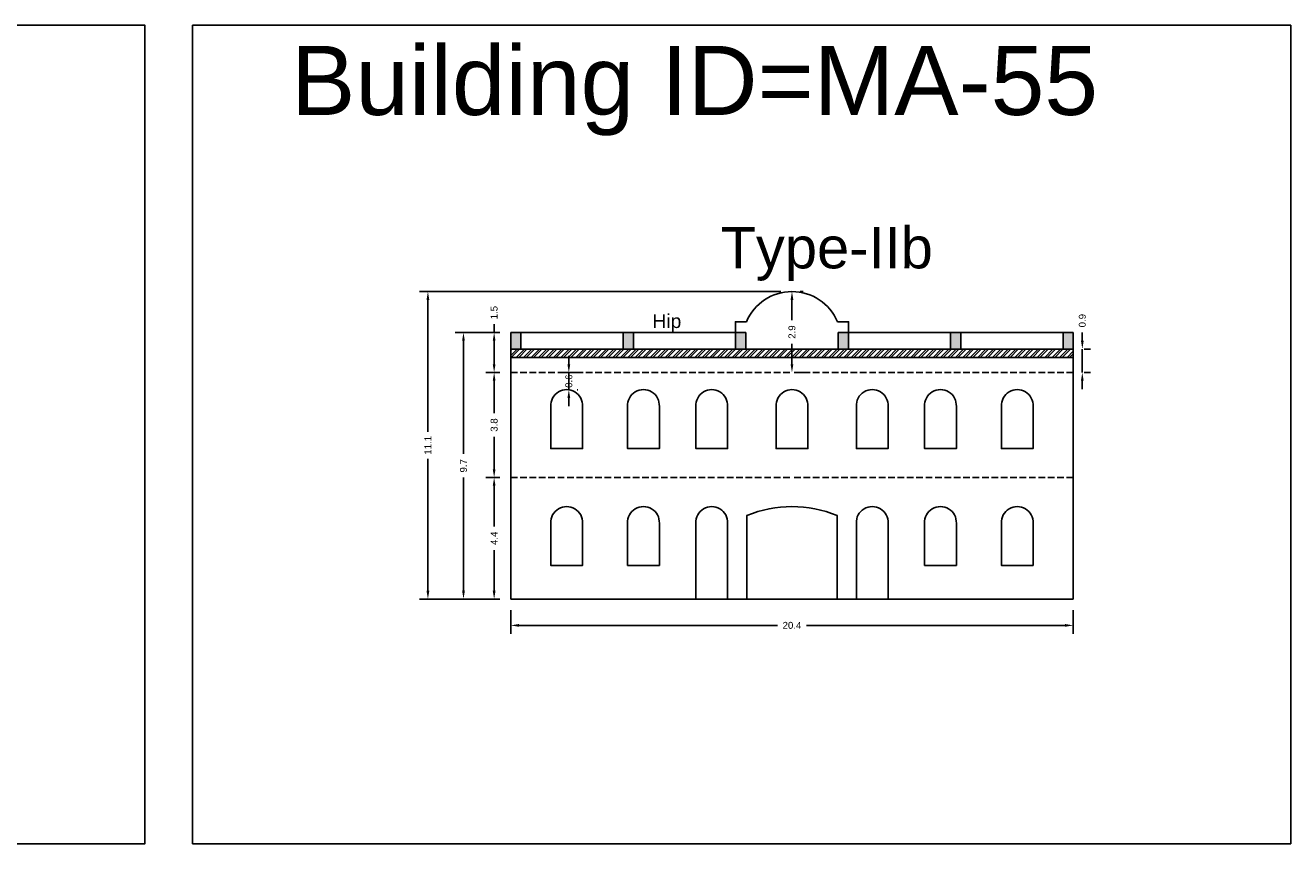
# Model space of a CAD drawing. Header units: metres. Extents: x 3416649 to 3417100, y -6712966 to -6712690.
# Tile 37 of 72: x 3416820 to 3416866, y -6712887 to -6712857. Entities that reach past the tile are written whole.
import ezdxf

# ---------------------------------------------------------------- set-up
doc = ezdxf.new("R2010")
doc.units = ezdxf.units.M
doc.linetypes.add('ACAD_ISO02W100', pattern=[15, 12, -3])
doc.layers.add('Dotted', color=7, linetype='ACAD_ISO02W100', plot=False)
doc.styles.get("Standard").update_dxf_attribs({"font": 'arial.ttf'})
doc.dimstyles.new('ISO-25', dxfattribs={"dimtxt": 0.25, "dimasz": 0.3, "dimexe": 0.3, "dimexo": 0.4, "dimgap": 0.2, "dimtad": 0, "dimdec": 1, "dimdsep": 46, "dimtxsty": 'Standard', "dimcen": 2.5, "dimadec": 0, "dimazin": 0, "dimtfac": 1, "dimtdec": 1, "dimtmove": 0, "dimatfit": 3, "dimfxl": 1, "dimarcsym": 0})

# ---------------------------------------------------------------- blocks, each defined once
blk = doc.blocks.new('*D446')
at = {"color": 0, "lineweight": -2, "transparency": 16777216}
for p, q in [((3416839.71, -6712869.685), (3416839.71, -6712869.385)), ((3416839.513, -6712869.985), (3416840.01, -6712869.985)), ((3416839.71, -6712870.605), (3416839.71, -6712869.985)), ((3416840.032, -6712870.605), (3416840.01, -6712870.605)), ((3416839.71, -6712870.905), (3416839.71, -6712871.205))]:
    blk.add_line(p, q, dxfattribs=at)
at = {"color": 0, "transparency": 16777216}
for points in [[(3416839.66, -6712869.685), (3416839.76, -6712869.685), (3416839.71, -6712869.985)], [(3416839.66, -6712870.905), (3416839.76, -6712870.905), (3416839.71, -6712870.605)]]:
    blk.add_solid(points, dxfattribs=at)
at = {"layer": 'Defpoints', "color": 0, "transparency": 16777216}
for p in [(3416839.113, -6712869.985), (3416839.71, -6712869.985), (3416839.632, -6712870.605)]:
    blk.add_point(p, dxfattribs=at)
at = {"color": 0, "transparency": 16777216, "insert": (3416839.71, -6712870.295), "char_height": 0.25, "attachment_point": 5, "rotation": 90}
blk.add_mtext('0.6', dxfattribs=at)
blk = doc.blocks.new('*D447')
at = {"color": 0, "lineweight": -2, "transparency": 16777216}
for p, q in [((3416837.207, -6712869.985), (3416836.706, -6712869.985)), ((3416837.006, -6712870.285), (3416837.006, -6712871.457)), ((3416837.006, -6712873.485), (3416837.006, -6712872.313)), ((3416837.207, -6712873.785), (3416836.706, -6712873.785))]:
    blk.add_line(p, q, dxfattribs=at)
at = {"color": 0, "transparency": 16777216}
for points in [[(3416836.956, -6712870.285), (3416837.056, -6712870.285), (3416837.006, -6712869.985)], [(3416836.956, -6712873.485), (3416837.056, -6712873.485), (3416837.006, -6712873.785)]]:
    blk.add_solid(points, dxfattribs=at)
at = {"layer": 'Defpoints', "color": 0, "transparency": 16777216}
for p in [(3416837.006, -6712869.985), (3416837.607, -6712869.985), (3416837.607, -6712873.785)]:
    blk.add_point(p, dxfattribs=at)
at = {"color": 0, "transparency": 16777216, "insert": (3416837.006, -6712871.885), "char_height": 0.25, "attachment_point": 5, "rotation": 90}
blk.add_mtext('3.8', dxfattribs=at)
blk = doc.blocks.new('*D448')
at = {"color": 0, "lineweight": -2, "transparency": 16777216}
for p, q in [((3416837.207, -6712873.785), (3416836.706, -6712873.785)), ((3416837.006, -6712874.085), (3416837.006, -6712875.553)), ((3416837.006, -6712877.885), (3416837.006, -6712876.417)), ((3416837.207, -6712878.185), (3416836.706, -6712878.185))]:
    blk.add_line(p, q, dxfattribs=at)
at = {"color": 0, "transparency": 16777216}
for points in [[(3416836.956, -6712874.085), (3416837.056, -6712874.085), (3416837.006, -6712873.785)], [(3416836.956, -6712877.885), (3416837.056, -6712877.885), (3416837.006, -6712878.185)]]:
    blk.add_solid(points, dxfattribs=at)
at = {"layer": 'Defpoints', "color": 0, "transparency": 16777216}
for p in [(3416837.006, -6712873.785), (3416837.607, -6712873.785), (3416837.607, -6712878.185)]:
    blk.add_point(p, dxfattribs=at)
at = {"color": 0, "transparency": 16777216, "insert": (3416837.006, -6712875.985), "char_height": 0.25, "attachment_point": 5, "rotation": 90}
blk.add_mtext('4.4', dxfattribs=at)
blk = doc.blocks.new('*D449')
at = {"color": 0, "lineweight": -2, "transparency": 16777216}
for p, q in [((3416837.006, -6712868.535), (3416837.006, -6712868.235)), ((3416837.207, -6712868.535), (3416836.706, -6712868.535)), ((3416837.006, -6712869.685), (3416837.006, -6712868.835)), ((3416837.207, -6712869.985), (3416836.706, -6712869.985))]:
    blk.add_line(p, q, dxfattribs=at)
at = {"color": 0, "transparency": 16777216}
for points in [[(3416836.956, -6712868.835), (3416837.056, -6712868.835), (3416837.006, -6712868.535)], [(3416836.956, -6712869.685), (3416837.056, -6712869.685), (3416837.006, -6712869.985)]]:
    blk.add_solid(points, dxfattribs=at)
at = {"layer": 'Defpoints', "color": 0, "transparency": 16777216}
for p in [(3416837.006, -6712868.535), (3416837.607, -6712868.535), (3416837.607, -6712869.985)]:
    blk.add_point(p, dxfattribs=at)
at = {"color": 0, "transparency": 16777216, "insert": (3416837.006, -6712867.818), "char_height": 0.25, "attachment_point": 5, "rotation": 90}
blk.add_mtext('1.5', dxfattribs=at)
blk = doc.blocks.new('*D450')
at = {"color": 0, "lineweight": -2, "transparency": 16777216}
for p, q in [((3416837.207, -6712868.535), (3416835.597, -6712868.535)), ((3416835.897, -6712868.835), (3416835.897, -6712872.933)), ((3416835.897, -6712877.885), (3416835.897, -6712873.788)), ((3416837.207, -6712878.185), (3416835.597, -6712878.185))]:
    blk.add_line(p, q, dxfattribs=at)
at = {"color": 0, "transparency": 16777216}
for points in [[(3416835.847, -6712868.835), (3416835.947, -6712868.835), (3416835.897, -6712868.535)], [(3416835.847, -6712877.885), (3416835.947, -6712877.885), (3416835.897, -6712878.185)]]:
    blk.add_solid(points, dxfattribs=at)
at = {"layer": 'Defpoints', "color": 0, "transparency": 16777216}
for p in [(3416835.897, -6712868.535), (3416837.607, -6712868.535), (3416837.607, -6712878.185)]:
    blk.add_point(p, dxfattribs=at)
at = {"color": 0, "transparency": 16777216, "insert": (3416835.897, -6712873.36), "char_height": 0.25, "attachment_point": 5, "rotation": 90}
blk.add_mtext('9.7', dxfattribs=at)
blk = doc.blocks.new('*D451')
at = {"color": 0, "lineweight": -2, "transparency": 16777216}
for p, q in [((3416837.607, -6712878.585), (3416837.607, -6712879.436)), ((3416857.967, -6712878.585), (3416857.967, -6712879.436)), ((3416837.907, -6712879.136), (3416847.261, -6712879.136)), ((3416857.667, -6712879.136), (3416848.314, -6712879.136))]:
    blk.add_line(p, q, dxfattribs=at)
at = {"color": 0, "transparency": 16777216}
for points in [[(3416837.907, -6712879.086), (3416837.907, -6712879.186), (3416837.607, -6712879.136)], [(3416857.667, -6712879.086), (3416857.667, -6712879.186), (3416857.967, -6712879.136)]]:
    blk.add_solid(points, dxfattribs=at)
at = {"layer": 'Defpoints', "color": 0, "transparency": 16777216}
for p in [(3416837.607, -6712878.185), (3416857.967, -6712878.185), (3416857.967, -6712879.136)]:
    blk.add_point(p, dxfattribs=at)
at = {"color": 0, "transparency": 16777216, "insert": (3416847.787, -6712879.136), "char_height": 0.25, "attachment_point": 5}
blk.add_mtext('20.4', dxfattribs=at)
blk = doc.blocks.new('*D452')
at = {"color": 0, "lineweight": -2, "transparency": 16777216}
for p, q in [((3416848.187, -6712867.055), (3416848.087, -6712867.055)), ((3416847.787, -6712867.355), (3416847.787, -6712868.09)), ((3416847.787, -6712869.685), (3416847.787, -6712868.95)), ((3416848.187, -6712869.985), (3416848.087, -6712869.985))]:
    blk.add_line(p, q, dxfattribs=at)
at = {"color": 0, "transparency": 16777216}
for points in [[(3416847.737, -6712867.355), (3416847.837, -6712867.355), (3416847.787, -6712867.055)], [(3416847.737, -6712869.685), (3416847.837, -6712869.685), (3416847.787, -6712869.985)]]:
    blk.add_solid(points, dxfattribs=at)
at = {"layer": 'Defpoints', "color": 0, "transparency": 16777216}
for p in [(3416847.787, -6712867.055), (3416847.787, -6712867.055), (3416847.787, -6712869.985)]:
    blk.add_point(p, dxfattribs=at)
at = {"color": 0, "transparency": 16777216, "insert": (3416847.787, -6712868.52), "char_height": 0.25, "attachment_point": 5, "rotation": 90}
blk.add_mtext('2.9', dxfattribs=at)
blk = doc.blocks.new('*D453')
at = {"color": 0, "lineweight": -2, "transparency": 16777216}
for p, q in [((3416847.387, -6712867.055), (3416834.309, -6712867.055)), ((3416834.609, -6712867.355), (3416834.609, -6712872.131)), ((3416834.609, -6712877.885), (3416834.609, -6712873.109)), ((3416837.207, -6712878.185), (3416834.309, -6712878.185))]:
    blk.add_line(p, q, dxfattribs=at)
at = {"color": 0, "transparency": 16777216}
for points in [[(3416834.559, -6712867.355), (3416834.659, -6712867.355), (3416834.609, -6712867.055)], [(3416834.559, -6712877.885), (3416834.659, -6712877.885), (3416834.609, -6712878.185)]]:
    blk.add_solid(points, dxfattribs=at)
at = {"layer": 'Defpoints', "color": 0, "transparency": 16777216}
for p in [(3416834.609, -6712867.055), (3416847.787, -6712867.055), (3416837.607, -6712878.185)]:
    blk.add_point(p, dxfattribs=at)
at = {"color": 0, "transparency": 16777216, "insert": (3416834.609, -6712872.62), "char_height": 0.25, "attachment_point": 5, "rotation": 90}
blk.add_mtext('11.1', dxfattribs=at)
blk = doc.blocks.new('*D454')
at = {"color": 0, "lineweight": -2, "transparency": 16777216}
for p, q in [((3416858.296, -6712868.835), (3416858.296, -6712868.535)), ((3416858.296, -6712869.985), (3416858.296, -6712869.135)), ((3416858.367, -6712869.135), (3416858.596, -6712869.135)), ((3416858.296, -6712870.285), (3416858.296, -6712870.585)), ((3416858.367, -6712869.985), (3416858.596, -6712869.985))]:
    blk.add_line(p, q, dxfattribs=at)
at = {"color": 0, "transparency": 16777216}
for points in [[(3416858.246, -6712868.835), (3416858.346, -6712868.835), (3416858.296, -6712869.135)], [(3416858.246, -6712870.285), (3416858.346, -6712870.285), (3416858.296, -6712869.985)]]:
    blk.add_solid(points, dxfattribs=at)
at = {"layer": 'Defpoints', "color": 0, "transparency": 16777216}
for p in [(3416857.967, -6712869.135), (3416858.296, -6712869.135), (3416857.967, -6712869.985)]:
    blk.add_point(p, dxfattribs=at)
at = {"color": 0, "transparency": 16777216, "insert": (3416858.296, -6712868.107), "char_height": 0.25, "attachment_point": 5, "rotation": 90}
blk.add_mtext('0.9', dxfattribs=at)

msp = doc.modelspace()

# ---------------------------------------------------------------- hatches: boundary and pattern name
h = msp.add_hatch(color=256)
h.dxf.hatch_style = 1
h.paths.add_polyline_path([(3416837.977, -6712868.535), (3416837.607, -6712868.535), (3416837.607, -6712869.135), (3416837.977, -6712869.135)])
h.paths.add_polyline_path([(3416842.047, -6712868.535), (3416841.677, -6712868.535), (3416841.677, -6712869.135), (3416842.047, -6712869.135)])
h.paths.add_polyline_path([(3416846.117, -6712868.535), (3416845.747, -6712868.535), (3416845.747, -6712869.135), (3416846.117, -6712869.135)])
h.paths.add_polyline_path([(3416849.827, -6712868.535), (3416849.457, -6712868.535), (3416849.457, -6712869.135), (3416849.827, -6712869.135)])
h.paths.add_polyline_path([(3416853.897, -6712868.535), (3416853.527, -6712868.535), (3416853.527, -6712869.135), (3416853.897, -6712869.135)])
h.paths.add_polyline_path([(3416857.967, -6712868.535), (3416857.597, -6712868.535), (3416857.597, -6712869.135), (3416857.967, -6712869.135)])
h = msp.add_hatch()
h.set_pattern_fill('ANSI32', color=256, scale=0.02)
h.set_pattern_definition([(45, (-10.61723, 0), (-0.134703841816, 0.134703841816), []), (45, (-10.52743, 0), (-0.134703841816, 0.134703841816), [])])
h.paths.add_polyline_path([(3416857.967, -6712869.135), (3416847.787, -6712869.135), (3416837.607, -6712869.135), (3416837.607, -6712869.435), (3416847.787, -6712869.435), (3416857.967, -6712869.435)])

# ---------------------------------------------------------------- linework, layer by layer
for points in [[(3416784.618, -6712857.418), (3416824.368, -6712857.418), (3416824.368, -6712887.037), (3416784.618, -6712887.037)], [(3416826.089, -6712857.418), (3416865.838, -6712857.418), (3416865.838, -6712887.037), (3416826.089, -6712887.037)]]:
    msp.add_lwpolyline(points, close=True)
for points in [[(3416846.137, -6712868.145), (3416845.737, -6712868.145), (3416845.737, -6712868.535)], [(3416849.437, -6712868.145), (3416849.837, -6712868.145), (3416849.837, -6712868.535)], [(3416837.607, -6712868.535), (3416837.607, -6712878.185)], [(3416837.607, -6712868.535), (3416846.117, -6712868.535)], [(3416837.977, -6712868.535), (3416837.977, -6712869.135)], [(3416841.677, -6712868.535), (3416841.677, -6712869.135)], [(3416842.047, -6712868.535), (3416842.047, -6712869.135)], [(3416845.747, -6712868.535), (3416845.747, -6712869.135)], [(3416846.117, -6712868.535), (3416846.117, -6712869.135)], [(3416857.967, -6712868.535), (3416849.457, -6712868.535)], [(3416849.457, -6712868.535), (3416849.457, -6712869.135)], [(3416849.827, -6712868.535), (3416849.827, -6712869.135)], [(3416853.527, -6712868.535), (3416853.527, -6712869.135)], [(3416853.897, -6712868.535), (3416853.897, -6712869.135)], [(3416857.597, -6712868.535), (3416857.597, -6712869.135)], [(3416857.967, -6712868.535), (3416857.967, -6712878.185)], [(3416837.607, -6712869.135), (3416847.787, -6712869.135)], [(3416837.607, -6712869.435), (3416847.787, -6712869.435)], [(3416857.967, -6712869.135), (3416847.787, -6712869.135)], [(3416857.967, -6712869.435), (3416847.787, -6712869.435)], [(3416850.117, -6712875.439), (3416850.117, -6712878.185)], [(3416837.607, -6712878.185), (3416857.967, -6712878.185)]]:
    msp.add_lwpolyline(points)
for points in [[(3416840.207, -6712871.209, 1.050987), (3416839.057, -6712871.209), (3416839.057, -6712872.735), (3416840.207, -6712872.735), (3416840.207, -6712871.209)], [(3416842.987, -6712871.209, 1.050987), (3416841.837, -6712871.209), (3416841.837, -6712872.735), (3416842.987, -6712872.735), (3416842.987, -6712871.209)], [(3416845.457, -6712871.209, 1.050987), (3416844.307, -6712871.209), (3416844.307, -6712872.735), (3416845.457, -6712872.735), (3416845.457, -6712871.209)], [(3416848.362, -6712871.209, 1.050987), (3416847.212, -6712871.209), (3416847.212, -6712872.735), (3416848.362, -6712872.735), (3416848.362, -6712871.209)], [(3416850.117, -6712871.209, -1.050987), (3416851.267, -6712871.209), (3416851.267, -6712872.735), (3416850.117, -6712872.735), (3416850.117, -6712871.209)], [(3416852.587, -6712871.209, -1.050987), (3416853.737, -6712871.209), (3416853.737, -6712872.735), (3416852.587, -6712872.735), (3416852.587, -6712871.209)], [(3416855.367, -6712871.209, -1.050987), (3416856.517, -6712871.209), (3416856.517, -6712872.735), (3416855.367, -6712872.735), (3416855.367, -6712871.209)], [(3416840.207, -6712875.439, 1.050987), (3416839.057, -6712875.439), (3416839.057, -6712876.965), (3416840.207, -6712876.965), (3416840.207, -6712875.439)], [(3416842.987, -6712875.439, 1.050987), (3416841.837, -6712875.439), (3416841.837, -6712876.965), (3416842.987, -6712876.965), (3416842.987, -6712875.439)], [(3416844.307, -6712878.185), (3416844.307, -6712875.439, -1.050987), (3416845.457, -6712875.439), (3416845.457, -6712878.185)], [(3416846.157, -6712878.185), (3416846.157, -6712875.156, -0.194991), (3416849.417, -6712875.156), (3416849.417, -6712878.185)], [(3416850.117, -6712875.439, -1.050987), (3416851.267, -6712875.439), (3416851.267, -6712878.185)], [(3416852.587, -6712875.439, -1.050987), (3416853.737, -6712875.439), (3416853.737, -6712876.965), (3416852.587, -6712876.965), (3416852.587, -6712875.439)], [(3416855.367, -6712875.439, -1.050987), (3416856.517, -6712875.439), (3416856.517, -6712876.965), (3416855.367, -6712876.965), (3416855.367, -6712875.439)]]:
    msp.add_lwpolyline(points, format="xyb")
msp.add_arc((3416847.787, -6712868.849), 1.794, 23.102, 156.898)
at = {"layer": 'Dotted', "ltscale": 0.02}
for points in [[(3416837.607, -6712869.985), (3416847.787, -6712869.985)], [(3416857.967, -6712869.985), (3416847.787, -6712869.985)], [(3416837.607, -6712873.785), (3416847.787, -6712873.785)], [(3416857.967, -6712873.785), (3416847.787, -6712873.785)]]:
    msp.add_lwpolyline(points, dxfattribs=at)

# ---------------------------------------------------------------- texts
at = {"attachment_point": 1}
for s, width, heights, insert, char_height in [('Building ID=MA-55', 67.86454, [0.517], (3416829.652, -6712858.163), 2.5), ('Type-IIb ', 9.99112, [0.517], (3416845.201, -6712864.715), 1.5), ('Hip', 1.17554, [0], (3416842.734, -6712867.874), 0.5)]:
    msp.add_mtext_dynamic_manual_height_columns(s, width=width, gutter_width=12.5, heights=heights, dxfattribs=dict(at, insert=insert, char_height=char_height))

# ---------------------------------------------------------------- dimensions: what is measured, and where the dimension line sits
for base, p1, p2, picture, middle in [((3416834.609, -6712867.055), (3416837.607, -6712878.185), (3416847.787, -6712867.055), '*D453', (3416834.609, -6712872.62)), ((3416847.787, -6712867.055), (3416847.787, -6712869.985), (3416847.787, -6712867.055), '*D452', (3416847.787, -6712868.52)), ((3416837.005957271, -6712868.535096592), (3416837.607261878, -6712869.985096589), (3416837.607261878, -6712868.535096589), '*D449', (3416837.005957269, -6712867.818350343)), ((3416858.296036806, -6712869.135096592), (3416857.967261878, -6712869.985096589), (3416857.967261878, -6712869.135096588), '*D454', (3416858.296036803, -6712868.107265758)), ((3416835.896751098, -6712868.535096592), (3416837.607261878, -6712878.185096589), (3416837.607261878, -6712868.535096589), '*D450', (3416835.896751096, -6712873.360096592)), ((3416837.006, -6712869.985), (3416837.607, -6712873.785), (3416837.607, -6712869.985), '*D447', (3416837.006, -6712871.885)), ((3416837.006, -6712873.785), (3416837.607, -6712878.185), (3416837.607, -6712873.785), '*D448', (3416837.006, -6712875.985))]:
    dim = msp.add_linear_dim(base=base, p1=p1, p2=p2, angle=90, dimstyle='ISO-25')
    dim.commit()
    dim.dimension.update_dxf_attribs({"geometry": picture, "text_midpoint": middle})
dim = msp.add_linear_dim(base=(3416839.71, -6712869.985), p1=(3416839.632, -6712870.605), p2=(3416839.113, -6712869.985), angle=90, dimstyle='ISO-25')
dim.commit()
dim.dimension.update_dxf_attribs({"geometry": '*D446', "text_midpoint": (3416839.71, -6712870.295), "dimtype": 160})
dim = msp.add_linear_dim(base=(3416857.967, -6712879.136), p1=(3416837.607, -6712878.185), p2=(3416857.967, -6712878.185), dimstyle='ISO-25')
dim.commit()
dim.dimension.update_dxf_attribs({"geometry": '*D451', "text_midpoint": (3416847.787, -6712879.136)})

doc.saveas('drawing.dxf')
